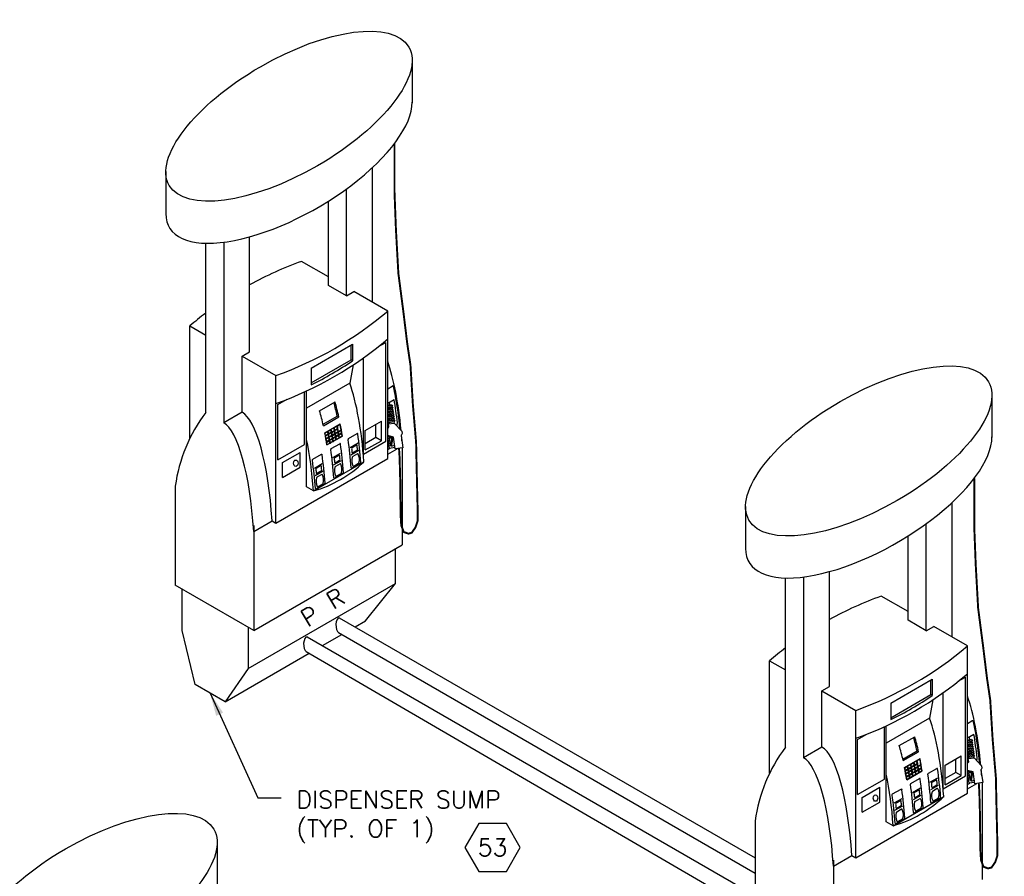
# Model space of a CAD drawing. Extents: x -15886 to -11493, y 1975 to 5059.
# Tile 47 of 47: x -12293 to -11783, y 3567 to 4010. Entities that reach past the tile are written whole.
import ezdxf
from ezdxf.enums import TextEntityAlignment as Align

# ---------------------------------------------------------------- set-up
doc = ezdxf.new("R2010")
doc.units = 0
doc.header["$MEASUREMENT"] = 0
doc.header["$PDSIZE"] = 1
doc.layers.get('0').update_dxf_attribs({"linetype": 'CONTINUOUS'})
for name, color, linetype in [('DISPENSER', 3, 'CONTINUOUS'), ('PIPING-PRODUCT-PREMIUM', 5, 'CONTINUOUS'), ('PIPING-PRODUCT-REGULAR', 4, 'CONTINUOUS'), ('TEXT', 3, 'CONTINUOUS')]:
    doc.layers.add(name, color=color, linetype=linetype)
doc.styles.add('SIMPLEX', font='simplex')
doc.dimstyles.new('DIM96', dxfattribs={"dimscale": 96, "dimtxt": 0.125, "dimasz": 0.125, "dimexe": 0.0625, "dimexo": 0.0625, "dimgap": 0.0625, "dimtad": 1, "dimdec": 4, "dimzin": 3, "dimdsep": 46, "dimlunit": 4, "dimtxsty": 'SIMPLEX', "dimcen": 0, "dimdle": 0.0625, "dimclrd": 3, "dimclre": 3, "dimclrt": 3, "dimadec": 0, "dimazin": 0, "dimtfac": 1, "dimtdec": 4, "dimtmove": 2, "dimatfit": 3, "dimfxl": 1, "dimfrac": 2, "dimtolj": 1, "dimtzin": 0, "dimarcsym": 0})

# ---------------------------------------------------------------- blocks, each defined once
blk = doc.blocks.new('HEX')
at = {"color": 3}
blk.add_lwpolyline([(-0.0577, 0.1), (-0.1155, 0), (-0.0577, -0.1), (0.0577, -0.1), (0.1155, 0), (0.0577, 0.1)], close=True, dxfattribs=at)
at = {"color": 3, "style": 'SIMPLEX'}
blk.add_attdef('D#', text='', height=0.08, dxfattribs=at).set_placement((0, 0), align=Align.MIDDLE)

msp = doc.modelspace()

# ---------------------------------------------------------------- linework, layer by layer
at = {"layer": 'DISPENSER'}
for p, q in [((-12089.78, 3989.31, 0), (-12089.78, 3967.22, 0)), ((-12110.37, 3864.02, 0), (-12110.37, 3933.62, 0)), ((-12217.2, 3931.58, 0), (-12217.2, 3909.85, 0)), ((-12123.78, 3867.29, 0), (-12123.78, 3922.62, 0)), ((-12133.12, 3872.68, 0), (-12133.12, 3916.3, 0)), ((-12173.86, 3838.37, 0), (-12173.86, 3897.84, 0)), ((-12196.6, 3806.97, 0), (-12196.6, 3894.55, 0)), ((-12187.26, 3895.08, 0), (-12187.26, 3801.58, 0)), ((-12133.12, 3877.15, 0), (-12146.99, 3885.16, 0)), ((-12123.78, 3867.29, 0), (-12133.12, 3872.68, 0)), ((-12123.78, 3867.29, 0), (-12119.9, 3869.52, 0)), ((-12102.41, 3859.42, 0), (-12119.9, 3869.52, 0)), ((-12102.41, 3783.16, 0), (-12102.41, 3859.42, 0)), ((-12204.82, 3851.77, 0), (-12196.6, 3847.03, 0)), ((-12204.82, 3793.56, 0), (-12204.82, 3851.77, 0)), ((-12177.73, 3836.14, 0), (-12173.86, 3838.37, 0)), ((-12177.73, 3807.08, 0), (-12177.73, 3836.14, 0)), ((-12177.73, 3836.14, 0), (-12160.24, 3826.04, 0)), ((-12120.29, 3831.59, 0), (-12122.01, 3822.06, 0)), ((-12114.97, 3785.44, 0), (-12114.97, 3835.23, 0)), ((-12160.24, 3749.77, 0), (-12160.24, 3826.04, 0)), ((-12122.01, 3822.06, 0), (-12144.4, 3809.13, 0)), ((-12144.4, 3768.45, 0), (-12144.4, 3818.11, 0)), ((-11789.78, 3816.11, 0), (-11789.78, 3794.01, 0)), ((-12177.73, 3807.08, 0), (-12187.26, 3801.58, 0)), ((-12121.84, 3788.86, 0), (-12117.78, 3791.2, 0)), ((-12130.84, 3783.66, 0), (-12126.78, 3786, 0)), ((-12121.42, 3785.07, 0), (-12117.36, 3787.41, 0)), ((-12094.88, 3788.65, 0), (-12094.88, 3738.56, 0)), ((-12160.24, 3749.77, 0), (-12102.41, 3783.16, 0)), ((-12140.84, 3766.39, 0), (-12114.69, 3781.49, 0)), ((-12140.34, 3778.18, 0), (-12136.28, 3780.52, 0)), ((-12130.42, 3779.88, 0), (-12126.36, 3782.22, 0)), ((-12139.92, 3774.39, 0), (-12135.86, 3776.73, 0)), ((-12212.35, 3768.85, 0), (-12212.35, 3717.59, 0)), ((-12140.84, 3766.39, 0), (-12144.4, 3768.45, 0)), ((-11810.37, 3690.82, 0), (-11810.37, 3760.42, 0)), ((-11917.2, 3758.38, 0), (-11917.2, 3736.65, 0)), ((-12171.77, 3745.43, 0), (-12162.24, 3750.93, 0)), ((-12162.24, 3750.93, 0), (-12160.24, 3749.77, 0)), ((-12171.77, 3748.49, 0), (-12171.77, 3694.16, 0)), ((-11823.78, 3694.08, 0), (-11823.78, 3749.42, 0)), ((-11833.12, 3699.47, 0), (-11833.12, 3743.1, 0)), ((-12171.77, 3694.16, 0), (-12094.88, 3738.56, 0)), ((-11873.86, 3665.17, 0), (-11873.86, 3724.64, 0)), ((-11896.6, 3633.77, 0), (-11896.6, 3721.35, 0)), ((-11887.26, 3721.87, 0), (-11887.26, 3628.38, 0)), ((-12171.77, 3694.16, 0), (-12212.35, 3717.59, 0)), ((-11833.12, 3703.95, 0), (-11846.99, 3711.95, 0)), ((-11823.78, 3694.08, 0), (-11833.12, 3699.47, 0)), ((-11823.78, 3694.08, 0), (-11819.9, 3696.32, 0)), ((-11802.41, 3686.22, 0), (-11819.9, 3696.32, 0)), ((-11802.41, 3609.96, 0), (-11802.41, 3686.22, 0)), ((-11904.82, 3678.57, 0), (-11896.6, 3673.83, 0)), ((-11904.82, 3620.35, 0), (-11904.82, 3678.57, 0)), ((-11877.73, 3662.93, 0), (-11873.86, 3665.17, 0)), ((-11877.73, 3633.88, 0), (-11877.73, 3662.93, 0)), ((-11877.73, 3662.93, 0), (-11860.24, 3652.83, 0)), ((-11820.29, 3658.38, 0), (-11822.01, 3648.85, 0)), ((-11814.97, 3612.24, 0), (-11814.97, 3662.03, 0)), ((-11860.24, 3576.57, 0), (-11860.24, 3652.83, 0)), ((-11822.01, 3648.85, 0), (-11844.4, 3635.93, 0)), ((-11844.4, 3595.24, 0), (-11844.4, 3644.91, 0)), ((-11877.73, 3633.88, 0), (-11887.26, 3628.38, 0)), ((-11821.84, 3615.65, 0), (-11817.78, 3617.99, 0)), ((-11830.84, 3610.45, 0), (-11826.78, 3612.8, 0)), ((-11821.42, 3611.87, 0), (-11817.36, 3614.21, 0)), ((-11794.88, 3615.44, 0), (-11794.88, 3565.35, 0)), ((-11860.24, 3576.57, 0), (-11802.41, 3609.96, 0)), ((-11840.84, 3593.18, 0), (-11814.69, 3608.29, 0)), ((-11840.34, 3604.97, 0), (-11836.28, 3607.31, 0)), ((-11830.42, 3606.67, 0), (-11826.36, 3609.01, 0)), ((-11839.92, 3601.19, 0), (-11835.86, 3603.53, 0)), ((-11912.35, 3595.65, 0), (-11912.35, 3544.39, 0)), ((-11840.84, 3593.18, 0), (-11844.4, 3595.24, 0)), ((-12190.69, 3584.64, 0), (-12190.69, 3562.55, 0)), ((-11871.77, 3572.22, 0), (-11862.24, 3577.72, 0)), ((-11862.24, 3577.72, 0), (-11860.24, 3576.57, 0)), ((-11871.77, 3575.29, 0), (-11871.77, 3520.96, 0))]:
    msp.add_line(p, q, dxfattribs=at)
at = {"layer": 'DISPENSER', "color": 2}
for p, q in [((-12142.05, 3829.87, 0), (-12120.6, 3842.25, 0)), ((-12120.6, 3842.25, 0), (-12120.6, 3833.75, 0)), ((-12107.17, 3841.09, 0), (-12103.41, 3843.26, 0)), ((-12103.41, 3792.11, 0), (-12103.41, 3843.26, 0)), ((-12142.05, 3829.87, 0), (-12142.05, 3821.26, 0)), ((-12145.4, 3790.45, 0), (-12145.4, 3817.65, 0)), ((-12102.41, 3819.28, 0), (-12100.08, 3820.62, 0)), ((-12159.24, 3811.03, 0), (-12154.48, 3813.78, 0)), ((-12137.68, 3807.82, 0), (-12129.68, 3812.44, 0)), ((-12102.41, 3811.79, 0), (-12099.1, 3813.71, 0)), ((-12159.24, 3782.46, 0), (-12159.24, 3811.03, 0)), ((-12135.71, 3800.05, 0), (-12127.71, 3804.67, 0)), ((-12114.02, 3797.7, 0), (-12105.69, 3802.51, 0)), ((-12105.69, 3792.39, 0), (-12105.69, 3802.51, 0)), ((-12122.64, 3793.51, 0), (-12118.25, 3796.04, 0)), ((-12114.02, 3787.58, 0), (-12114.02, 3797.7, 0)), ((-12133.87, 3790.18, 0), (-12125.87, 3794.8, 0)), ((-12131.64, 3788.31, 0), (-12127.25, 3790.84, 0)), ((-12114.97, 3785.44, 0), (-12103.41, 3792.11, 0)), ((-12114.02, 3787.58, 0), (-12105.69, 3792.39, 0)), ((-12159.24, 3782.46, 0), (-12145.4, 3790.45, 0)), ((-12156.88, 3781.05, 0), (-12147.76, 3786.32, 0)), ((-12147.76, 3778.61, 0), (-12147.76, 3786.32, 0)), ((-12102.41, 3787.78, 0), (-12101.25, 3788.45, 0)), ((-12102.41, 3785.47, 0), (-12097.6, 3788.25, 0)), ((-12156.88, 3773.34, 0), (-12156.88, 3781.05, 0)), ((-12120.94, 3778.17, 0), (-12116.56, 3780.7, 0)), ((-12156.88, 3773.34, 0), (-12147.76, 3778.61, 0)), ((-12129.94, 3772.97, 0), (-12125.56, 3775.5, 0)), ((-12139.44, 3767.49, 0), (-12135.06, 3770.02, 0)), ((-12098.46, 3718.49, 0), (-12098.46, 3736.49, 0)), ((-12174.7, 3674.47, 0), (-12098.46, 3718.49, 0)), ((-12113.94, 3699.25, 0), (-12098.46, 3718.49, 0)), ((-12119.34, 3696.13, 0), (-12113.94, 3699.25, 0)), ((-11842.05, 3656.66, 0), (-11820.6, 3669.04, 0)), ((-11820.6, 3669.04, 0), (-11820.6, 3660.55, 0)), ((-11807.17, 3667.89, 0), (-11803.41, 3670.06, 0)), ((-11803.41, 3618.91, 0), (-11803.41, 3670.06, 0)), ((-11842.05, 3656.66, 0), (-11842.05, 3648.06, 0)), ((-11845.4, 3617.25, 0), (-11845.4, 3644.44, 0)), ((-11802.41, 3646.07, 0), (-11800.08, 3647.42, 0)), ((-11859.24, 3637.82, 0), (-11854.48, 3640.57, 0)), ((-11859.24, 3609.26, 0), (-11859.24, 3637.82, 0)), ((-11837.68, 3634.62, 0), (-11829.68, 3639.24, 0)), ((-11802.41, 3638.59, 0), (-11799.1, 3640.5, 0)), ((-11835.71, 3626.85, 0), (-11827.71, 3631.47, 0)), ((-11814.02, 3624.49, 0), (-11805.69, 3629.3, 0)), ((-11805.69, 3619.18, 0), (-11805.69, 3629.3, 0)), ((-11822.64, 3620.3, 0), (-11818.25, 3622.83, 0)), ((-11814.02, 3614.37, 0), (-11814.02, 3624.49, 0)), ((-11833.87, 3616.97, 0), (-11825.87, 3621.59, 0)), ((-11831.64, 3615.11, 0), (-11827.25, 3617.64, 0)), ((-11814.97, 3612.24, 0), (-11803.41, 3618.91, 0)), ((-11814.02, 3614.37, 0), (-11805.69, 3619.18, 0)), ((-11859.24, 3609.26, 0), (-11845.4, 3617.25, 0)), ((-11856.88, 3607.85, 0), (-11847.76, 3613.12, 0)), ((-11847.76, 3605.41, 0), (-11847.76, 3613.12, 0)), ((-11802.41, 3614.57, 0), (-11801.25, 3615.24, 0)), ((-11802.41, 3612.26, 0), (-11797.6, 3615.04, 0)), ((-11856.88, 3600.14, 0), (-11856.88, 3607.85, 0)), ((-11820.94, 3604.96, 0), (-11816.56, 3607.49, 0)), ((-11856.88, 3600.14, 0), (-11847.76, 3605.41, 0)), ((-11829.94, 3599.77, 0), (-11825.56, 3602.3, 0)), ((-11839.44, 3594.28, 0), (-11835.06, 3596.81, 0))]:
    msp.add_line(p, q, dxfattribs=at)
at = {"layer": 'DISPENSER', "color": 7}
for p, q in [((-12121.4, 3834.21, 0), (-12121.4, 3841.79, 0)), ((-12142.05, 3822.29, 0), (-12121.4, 3834.21, 0)), ((-12120.6, 3833.75, 0), (-12121.4, 3834.21, 0)), ((-12099.89, 3810.6, 0), (-12102.41, 3810.23, 0)), ((-12100.37, 3809.89, 0), (-12102.41, 3809.59, 0)), ((-12099.73, 3809.49, 0), (-12102.41, 3809.09, 0)), ((-12100.21, 3808.78, 0), (-12102.41, 3808.45, 0)), ((-12099.56, 3808.37, 0), (-12102.41, 3807.95, 0)), ((-12100.04, 3807.66, 0), (-12102.41, 3807.31, 0)), ((-12099.4, 3807.25, 0), (-12102.41, 3806.81, 0)), ((-12099.88, 3806.54, 0), (-12102.41, 3806.17, 0)), ((-12099.23, 3806.13, 0), (-12102.41, 3805.67, 0)), ((-12135.89, 3800.87, 0), (-12128.51, 3805.13, 0)), ((-12127.71, 3804.67, 0), (-12128.51, 3805.13, 0)), ((-12128.43, 3800.11, 0), (-12127.06, 3800.9, 0)), ((-12108.48, 3794, 0), (-12108.48, 3800.9, 0)), ((-12099.07, 3805.02, 0), (-12102.41, 3804.52, 0)), ((-12098.91, 3803.9, 0), (-12102.41, 3803.38, 0)), ((-12098.74, 3802.78, 0), (-12102.41, 3802.24, 0)), ((-12099.71, 3805.42, 0), (-12102.35, 3805.04, 0)), ((-12099.55, 3804.31, 0), (-12102.18, 3803.92, 0)), ((-12099.39, 3803.19, 0), (-12102.02, 3802.8, 0)), ((-12134.83, 3796.41, 0), (-12133.46, 3797.2, 0)), ((-12134.58, 3795.1, 0), (-12133.21, 3795.89, 0)), ((-12134.53, 3794.84, 0), (-12131.56, 3796.55, 0)), ((-12133.23, 3797.33, 0), (-12131.86, 3798.13, 0)), ((-12132.98, 3796.02, 0), (-12131.61, 3796.82, 0)), ((-12131.63, 3798.26, 0), (-12130.26, 3799.05, 0)), ((-12131.38, 3796.95, 0), (-12130.01, 3797.74, 0)), ((-12131.33, 3796.69, 0), (-12129.96, 3797.48, 0)), ((-12131.1, 3795.38, 0), (-12129.73, 3796.17, 0)), ((-12131.05, 3795.11, 0), (-12129.68, 3795.9, 0)), ((-12130.03, 3799.18, 0), (-12128.66, 3799.97, 0)), ((-12129.78, 3797.87, 0), (-12128.41, 3798.66, 0)), ((-12129.73, 3797.61, 0), (-12128.36, 3798.4, 0)), ((-12129.5, 3796.3, 0), (-12128.13, 3797.09, 0)), ((-12129.45, 3796.04, 0), (-12128.08, 3796.83, 0)), ((-12127.9, 3797.22, 0), (-12126.53, 3798.01, 0)), ((-12127.85, 3796.96, 0), (-12126.48, 3797.75, 0)), ((-12127.63, 3795.65, 0), (-12126.26, 3796.44, 0)), ((-12127.58, 3795.39, 0), (-12126.22, 3796.18, 0)), ((-12134.3, 3793.53, 0), (-12132.93, 3794.32, 0)), ((-12134.25, 3793.27, 0), (-12132.88, 3794.06, 0)), ((-12134.03, 3791.95, 0), (-12132.66, 3792.74, 0)), ((-12133.98, 3791.69, 0), (-12132.62, 3792.48, 0)), ((-12133.77, 3790.38, 0), (-12132.4, 3791.17, 0)), ((-12132.7, 3794.45, 0), (-12131.33, 3795.24, 0)), ((-12132.65, 3794.19, 0), (-12131.28, 3794.98, 0)), ((-12132.43, 3792.88, 0), (-12131.06, 3793.67, 0)), ((-12132.38, 3792.61, 0), (-12131.02, 3793.4, 0)), ((-12132.17, 3791.3, 0), (-12130.8, 3792.09, 0)), ((-12130.83, 3793.8, 0), (-12129.46, 3794.59, 0)), ((-12130.78, 3793.54, 0), (-12129.42, 3794.33, 0)), ((-12130.57, 3792.22, 0), (-12129.2, 3793.01, 0)), ((-12129.23, 3794.72, 0), (-12127.86, 3795.51, 0)), ((-12129.18, 3794.46, 0), (-12127.82, 3795.25, 0)), ((-12128.97, 3793.15, 0), (-12127.6, 3793.94, 0)), ((-12127.37, 3794.07, 0), (-12126, 3794.86, 0)), ((-12108.48, 3794, 0), (-12114.02, 3790.79, 0)), ((-12105.69, 3792.39, 0), (-12108.48, 3794, 0)), ((-11821.4, 3661, 0), (-11821.4, 3668.59, 0)), ((-11842.05, 3649.08, 0), (-11821.4, 3661, 0)), ((-11820.6, 3660.55, 0), (-11821.4, 3661, 0)), ((-11799.89, 3637.4, 0), (-11802.41, 3637.03, 0)), ((-11800.37, 3636.69, 0), (-11802.41, 3636.39, 0)), ((-11799.73, 3636.28, 0), (-11802.41, 3635.89, 0)), ((-11800.21, 3635.57, 0), (-11802.41, 3635.25, 0)), ((-11799.56, 3635.16, 0), (-11802.41, 3634.75, 0)), ((-11800.04, 3634.45, 0), (-11802.41, 3634.11, 0)), ((-11799.4, 3634.05, 0), (-11802.41, 3633.6, 0)), ((-11799.88, 3633.34, 0), (-11802.41, 3632.96, 0)), ((-11799.23, 3632.93, 0), (-11802.41, 3632.46, 0)), ((-11835.89, 3627.66, 0), (-11828.51, 3631.92, 0)), ((-11827.71, 3631.47, 0), (-11828.51, 3631.92, 0)), ((-11828.43, 3626.9, 0), (-11827.06, 3627.69, 0)), ((-11808.48, 3620.79, 0), (-11808.48, 3627.69, 0)), ((-11799.07, 3631.81, 0), (-11802.41, 3631.32, 0)), ((-11798.91, 3630.69, 0), (-11802.41, 3630.18, 0)), ((-11798.74, 3629.58, 0), (-11802.41, 3629.04, 0)), ((-11799.71, 3632.22, 0), (-11802.35, 3631.83, 0)), ((-11799.55, 3631.1, 0), (-11802.18, 3630.71, 0)), ((-11799.39, 3629.98, 0), (-11802.02, 3629.6, 0)), ((-11834.83, 3623.21, 0), (-11833.46, 3624, 0)), ((-11834.58, 3621.9, 0), (-11833.21, 3622.69, 0)), ((-11834.53, 3621.63, 0), (-11831.56, 3623.35, 0)), ((-11833.23, 3624.13, 0), (-11831.86, 3624.92, 0)), ((-11832.98, 3622.82, 0), (-11831.61, 3623.61, 0)), ((-11831.63, 3625.05, 0), (-11830.26, 3625.84, 0)), ((-11831.38, 3623.74, 0), (-11830.01, 3624.53, 0)), ((-11831.33, 3623.48, 0), (-11829.96, 3624.27, 0)), ((-11831.1, 3622.17, 0), (-11829.73, 3622.96, 0)), ((-11831.05, 3621.91, 0), (-11829.68, 3622.7, 0)), ((-11830.03, 3625.98, 0), (-11828.66, 3626.77, 0)), ((-11829.78, 3624.67, 0), (-11828.41, 3625.46, 0)), ((-11829.73, 3624.41, 0), (-11828.36, 3625.2, 0)), ((-11829.5, 3623.09, 0), (-11828.13, 3623.88, 0)), ((-11829.45, 3622.83, 0), (-11828.08, 3623.62, 0)), ((-11827.9, 3624.02, 0), (-11826.53, 3624.81, 0)), ((-11827.85, 3623.76, 0), (-11826.48, 3624.55, 0)), ((-11827.63, 3622.44, 0), (-11826.26, 3623.23, 0)), ((-11827.58, 3622.18, 0), (-11826.22, 3622.97, 0)), ((-11834.3, 3620.32, 0), (-11832.93, 3621.11, 0)), ((-11834.25, 3620.06, 0), (-11832.88, 3620.85, 0)), ((-11834.03, 3618.75, 0), (-11832.66, 3619.54, 0)), ((-11833.98, 3618.48, 0), (-11832.62, 3619.28, 0)), ((-11833.77, 3617.17, 0), (-11832.4, 3617.96, 0)), ((-11832.7, 3621.25, 0), (-11831.33, 3622.04, 0)), ((-11832.65, 3620.98, 0), (-11831.28, 3621.78, 0)), ((-11832.43, 3619.67, 0), (-11831.06, 3620.46, 0)), ((-11832.38, 3619.41, 0), (-11831.02, 3620.2, 0)), ((-11832.17, 3618.1, 0), (-11830.8, 3618.88, 0)), ((-11830.83, 3620.6, 0), (-11829.46, 3621.39, 0)), ((-11830.78, 3620.33, 0), (-11829.42, 3621.12, 0)), ((-11830.57, 3619.02, 0), (-11829.2, 3619.81, 0)), ((-11829.23, 3621.52, 0), (-11827.86, 3622.31, 0)), ((-11829.18, 3621.26, 0), (-11827.82, 3622.05, 0)), ((-11828.97, 3619.94, 0), (-11827.6, 3620.73, 0)), ((-11827.37, 3620.87, 0), (-11826, 3621.66, 0)), ((-11808.48, 3620.79, 0), (-11814.02, 3617.59, 0)), ((-11805.69, 3619.18, 0), (-11808.48, 3620.79, 0))]:
    msp.add_line(p, q, dxfattribs=at)
at = {"layer": 'DISPENSER', "color": 1}
for p, q in [((-12101.61, 3812.26, 0), (-12101.41, 3810.88, 0)), ((-12100.54, 3811.01, 0), (-12102.41, 3810.74, 0)), ((-12100.54, 3811.01, 0), (-12102.41, 3810.74, 0)), ((-12100.54, 3811.01, 0), (-12099.89, 3810.6, 0)), ((-12099.89, 3810.6, 0), (-12100.37, 3809.89, 0)), ((-12100.37, 3809.89, 0), (-12099.73, 3809.49, 0)), ((-12099.73, 3809.49, 0), (-12100.21, 3808.78, 0)), ((-12100.21, 3808.78, 0), (-12099.56, 3808.37, 0)), ((-12099.56, 3808.37, 0), (-12100.04, 3807.66, 0)), ((-12100.04, 3807.66, 0), (-12099.4, 3807.25, 0)), ((-12099.4, 3807.25, 0), (-12099.88, 3806.54, 0)), ((-12099.88, 3806.54, 0), (-12099.23, 3806.13, 0)), ((-12099.23, 3806.13, 0), (-12099.71, 3805.42, 0)), ((-12102.41, 3805.09, 0), (-12102.35, 3805.04, 0)), ((-12102.35, 3805.04, 0), (-12102.41, 3804.96, 0)), ((-12102.41, 3804.1, 0), (-12102.18, 3803.92, 0)), ((-12102.18, 3803.92, 0), (-12102.41, 3803.66, 0)), ((-12102.41, 3803.12, 0), (-12102.02, 3802.8, 0)), ((-12102.02, 3802.8, 0), (-12102.41, 3802.35, 0)), ((-12102.41, 3802.14, 0), (-12101.86, 3801.68, 0)), ((-12099.22, 3802.07, 0), (-12101.86, 3801.68, 0)), ((-12101.86, 3801.68, 0), (-12101.77, 3801.12, 0)), ((-12099.71, 3805.42, 0), (-12099.07, 3805.02, 0)), ((-12099.07, 3805.02, 0), (-12099.55, 3804.31, 0)), ((-12099.55, 3804.31, 0), (-12098.91, 3803.9, 0)), ((-12098.91, 3803.9, 0), (-12099.39, 3803.19, 0)), ((-12099.39, 3803.19, 0), (-12098.74, 3802.78, 0)), ((-12098.74, 3802.78, 0), (-12099.22, 3802.07, 0)), ((-12099.22, 3802.07, 0), (-12099.14, 3801.51, 0)), ((-11801.61, 3639.05, 0), (-11801.41, 3637.68, 0)), ((-11800.54, 3637.81, 0), (-11802.41, 3637.53, 0)), ((-11800.54, 3637.81, 0), (-11802.41, 3637.53, 0)), ((-11800.54, 3637.81, 0), (-11799.89, 3637.4, 0)), ((-11799.89, 3637.4, 0), (-11800.37, 3636.69, 0)), ((-11800.37, 3636.69, 0), (-11799.73, 3636.28, 0)), ((-11799.73, 3636.28, 0), (-11800.21, 3635.57, 0)), ((-11800.21, 3635.57, 0), (-11799.56, 3635.16, 0)), ((-11799.56, 3635.16, 0), (-11800.04, 3634.45, 0)), ((-11800.04, 3634.45, 0), (-11799.4, 3634.05, 0)), ((-11799.4, 3634.05, 0), (-11799.88, 3633.34, 0)), ((-11799.88, 3633.34, 0), (-11799.23, 3632.93, 0)), ((-11799.23, 3632.93, 0), (-11799.71, 3632.22, 0)), ((-11802.41, 3631.88, 0), (-11802.35, 3631.83, 0)), ((-11802.35, 3631.83, 0), (-11802.41, 3631.76, 0)), ((-11802.41, 3630.9, 0), (-11802.18, 3630.71, 0)), ((-11802.18, 3630.71, 0), (-11802.41, 3630.45, 0)), ((-11802.41, 3629.92, 0), (-11802.02, 3629.6, 0)), ((-11802.02, 3629.6, 0), (-11802.41, 3629.14, 0)), ((-11802.41, 3628.93, 0), (-11801.86, 3628.48, 0)), ((-11799.22, 3628.86, 0), (-11801.86, 3628.48, 0)), ((-11801.86, 3628.48, 0), (-11801.77, 3627.92, 0)), ((-11799.71, 3632.22, 0), (-11799.07, 3631.81, 0)), ((-11799.07, 3631.81, 0), (-11799.55, 3631.1, 0)), ((-11799.55, 3631.1, 0), (-11798.91, 3630.69, 0)), ((-11798.91, 3630.69, 0), (-11799.39, 3629.98, 0)), ((-11799.39, 3629.98, 0), (-11798.74, 3629.58, 0)), ((-11798.74, 3629.58, 0), (-11799.22, 3628.86, 0)), ((-11799.22, 3628.86, 0), (-11799.14, 3628.31, 0))]:
    msp.add_line(p, q, dxfattribs=at)
at = {"layer": 'DISPENSER', "const_width": 1, "elevation": 0}
for points in [[(-12098.9, 3946.14), (-12098.9, 3921.04), (-12098.15, 3901.45), (-12096.9, 3878.95), (-12094.4, 3859.79), (-12092.31, 3842.7), (-12090.64, 3831.45), (-12089.39, 3811.03), (-12087.72, 3791.45), (-12087.31, 3772.7), (-12086.89, 3755.2), (-12086.98, 3750.76), (-12088.06, 3747.51), (-12089.99, 3744.75), (-12091.71, 3744.29), (-12094.1, 3745.14), (-12095.42, 3748.57), (-12095.69, 3753.28), (-12095.72, 3759), (-12095.88, 3763.97), (-12095.88, 3769.98), (-12096, 3774.06), (-12096.12, 3778.27), (-12096.24, 3783.31), (-12096.55, 3788.4)], [(-11798.9, 3772.94), (-11798.9, 3747.83), (-11798.15, 3728.25), (-11796.9, 3705.75), (-11794.4, 3686.58), (-11792.31, 3669.5), (-11790.64, 3658.25), (-11789.39, 3637.83), (-11787.72, 3618.24), (-11787.31, 3599.49), (-11786.89, 3581.99), (-11786.98, 3577.55), (-11788.06, 3574.31), (-11789.99, 3571.54), (-11791.71, 3571.09), (-11794.1, 3571.93), (-11795.42, 3575.36), (-11795.69, 3580.07), (-11795.72, 3585.79), (-11795.88, 3590.76), (-11795.88, 3596.77), (-11796, 3600.86), (-11796.12, 3605.06), (-11796.24, 3610.11), (-11796.55, 3615.2)]]:
    msp.add_lwpolyline(points, dxfattribs=at)
at = {"layer": 'DISPENSER', "color": 2, "elevation": 0}
for points in [[(-12134.97, 3796.47), (-12126.97, 3801.09)], [(-12174.7, 3695.86), (-12174.7, 3674.47), (-12186.61, 3657.29), (-12202.09, 3666.23), (-12208.77, 3694.14), (-12208.77, 3715.53)], [(-12136.22, 3686.38), (-12126.22, 3692.16)], [(-12186.61, 3657.29), (-12143.1, 3682.41)], [(-11834.97, 3623.27), (-11826.97, 3627.89)]]:
    msp.add_lwpolyline(points, dxfattribs=at)
at = {"layer": 'DISPENSER', "color": 7, "elevation": 0}
for points in [[(-12126.53, 3798.01), (-12126.53, 3798.01, 0.004293), (-12127.06, 3800.9)], [(-12134.58, 3795.1, 0.001852), (-12134.83, 3796.41)], [(-12133.21, 3795.89, 0.001855), (-12133.46, 3797.2)], [(-12132.98, 3796.02, 0.001852), (-12133.23, 3797.33)], [(-12132.7, 3794.45, 0.00185), (-12132.93, 3795.76)], [(-12131.61, 3796.82, 0.001855), (-12131.86, 3798.13)], [(-12131.38, 3796.95, 0.001852), (-12131.63, 3798.26)], [(-12131.33, 3795.24, 0.001853), (-12131.56, 3796.55)], [(-12131.1, 3795.38, 0.00185), (-12131.33, 3796.69)], [(-12130.01, 3797.74, 0.001855), (-12130.26, 3799.05)], [(-12129.78, 3797.87, 0.001852), (-12130.03, 3799.18)], [(-12129.73, 3796.17, 0.001853), (-12129.96, 3797.48)], [(-12129.5, 3796.3, 0.00185), (-12129.73, 3797.61)], [(-12129.46, 3794.59, 0.001852), (-12129.68, 3795.9, 0.001852)], [(-12129.23, 3794.72, 0.001849), (-12129.45, 3796.04, 0.001849)], [(-12128.41, 3798.66, 0.001855), (-12128.66, 3799.97)], [(-12127.9, 3797.22, 0.004071), (-12128.43, 3800.11, 0.004071)], [(-12128.13, 3797.09, 0.001853), (-12128.36, 3798.4)], [(-12127.86, 3795.51, 0.001852), (-12128.08, 3796.83, 0.001852)], [(-12127.63, 3795.65, 0.001849), (-12127.85, 3796.96, 0.001849)], [(-12126.26, 3796.44), (-12126.26, 3796.44, 0.001822), (-12126.48, 3797.75)], [(-12126, 3794.86), (-12126, 3794.86, 0.001749), (-12126.22, 3796.18)], [(-12134.3, 3793.53, 0.00185), (-12134.53, 3794.84, 0.00185)], [(-12134.03, 3791.95, 0.001849), (-12134.25, 3793.27, 0.001849)], [(-12133.77, 3790.38, 0.001848), (-12133.98, 3791.69)], [(-12132.93, 3794.32, 0.001853), (-12133.16, 3795.63)], [(-12132.66, 3792.74, 0.001852), (-12132.88, 3794.06, 0.001852)], [(-12132.43, 3792.88, 0.001849), (-12132.65, 3794.19)], [(-12132.4, 3791.17, 0.001851), (-12132.62, 3792.48)], [(-12132.17, 3791.3, 0.001848), (-12132.38, 3792.61)], [(-12131.06, 3793.67, 0.001852), (-12131.28, 3794.98)], [(-12130.83, 3793.8, 0.001849), (-12131.05, 3795.11)], [(-12130.8, 3792.09, 0.001851), (-12131.02, 3793.4)], [(-12130.57, 3792.22, 0.001848), (-12130.78, 3793.54)], [(-12129.2, 3793.01, 0.001851), (-12129.42, 3794.33)], [(-12128.97, 3793.15, 0.001848), (-12129.18, 3794.46)], [(-12127.6, 3793.94, 0.001851), (-12127.82, 3795.25, 0.001851)], [(-12127.37, 3794.07, 0.001848), (-12127.58, 3795.39, 0.001848)], [(-11826.53, 3624.81), (-11826.53, 3624.81, 0.004293), (-11827.06, 3627.69)], [(-11834.58, 3621.9, 0.001852), (-11834.83, 3623.21)], [(-11833.21, 3622.69, 0.001855), (-11833.46, 3624)], [(-11832.98, 3622.82, 0.001852), (-11833.23, 3624.13)], [(-11832.7, 3621.25, 0.00185), (-11832.93, 3622.56)], [(-11831.61, 3623.61, 0.001855), (-11831.86, 3624.92)], [(-11831.38, 3623.74, 0.001852), (-11831.63, 3625.05)], [(-11831.33, 3622.04, 0.001853), (-11831.56, 3623.35)], [(-11831.1, 3622.17, 0.00185), (-11831.33, 3623.48)], [(-11830.01, 3624.53, 0.001855), (-11830.26, 3625.84)], [(-11829.78, 3624.67, 0.001852), (-11830.03, 3625.98)], [(-11829.73, 3622.96, 0.001853), (-11829.96, 3624.27)], [(-11829.5, 3623.09, 0.00185), (-11829.73, 3624.41)], [(-11829.46, 3621.39, 0.001852), (-11829.68, 3622.7, 0.001852)], [(-11829.23, 3621.52, 0.001849), (-11829.45, 3622.83, 0.001849)], [(-11828.41, 3625.46, 0.001855), (-11828.66, 3626.77)], [(-11827.9, 3624.02, 0.004071), (-11828.43, 3626.9, 0.004071)], [(-11828.13, 3623.88, 0.001853), (-11828.36, 3625.2)], [(-11827.86, 3622.31, 0.001852), (-11828.08, 3623.62, 0.001852)], [(-11827.63, 3622.44, 0.001849), (-11827.85, 3623.76, 0.001849)], [(-11826.26, 3623.23), (-11826.26, 3623.23, 0.001822), (-11826.48, 3624.55)], [(-11826, 3621.66), (-11826, 3621.66, 0.001749), (-11826.22, 3622.97)], [(-11834.3, 3620.32, 0.00185), (-11834.53, 3621.63, 0.00185)], [(-11834.03, 3618.75, 0.001849), (-11834.25, 3620.06, 0.001849)], [(-11833.77, 3617.17, 0.001848), (-11833.98, 3618.48)], [(-11832.93, 3621.11, 0.001853), (-11833.16, 3622.43)], [(-11832.66, 3619.54, 0.001852), (-11832.88, 3620.85, 0.001852)], [(-11832.43, 3619.67, 0.001849), (-11832.65, 3620.98)], [(-11832.4, 3617.96, 0.001851), (-11832.62, 3619.28)], [(-11832.17, 3618.1, 0.001848), (-11832.38, 3619.41)], [(-11831.06, 3620.46, 0.001852), (-11831.28, 3621.78)], [(-11830.83, 3620.6, 0.001849), (-11831.05, 3621.91)], [(-11830.8, 3618.88, 0.001851), (-11831.02, 3620.2)], [(-11830.57, 3619.02, 0.001848), (-11830.78, 3620.33)], [(-11829.2, 3619.81, 0.001851), (-11829.42, 3621.12)], [(-11828.97, 3619.94, 0.001848), (-11829.18, 3621.26)], [(-11827.6, 3620.73, 0.001851), (-11827.82, 3622.05, 0.001851)], [(-11827.37, 3620.87, 0.001848), (-11827.58, 3622.18, 0.001848)]]:
    msp.add_lwpolyline(points, format="xyb", dxfattribs=at)
at = {"layer": 'DISPENSER', "elevation": 0}
for points in [[(-12102.41, 3798.72), (-12101.78, 3799.51), (-12102.01, 3801.09), (-12099.01, 3801.53), (-12095.17, 3797.3), (-12094.99, 3796.12), (-12095.47, 3795.1), (-12094.52, 3788.7), (-12098.59, 3788.1), (-12099.49, 3794.23), (-12102.41, 3795.04)], [(-12098.69, 3788.83), (-12101.51, 3788.41), (-12102.41, 3794.56)], [(-11802.41, 3625.52), (-11801.78, 3626.31), (-11802.01, 3627.88), (-11799.01, 3628.32), (-11795.17, 3624.09), (-11794.99, 3622.91), (-11795.47, 3621.9), (-11794.52, 3615.5), (-11798.59, 3614.9), (-11799.49, 3621.02), (-11802.41, 3621.83)], [(-11798.69, 3615.62), (-11801.51, 3615.21), (-11802.41, 3621.35)]]:
    msp.add_lwpolyline(points, dxfattribs=at)
for points in [[(-12098.85, 3789.91), (-12100.03, 3789.53, -0.46232), (-12101, 3790.14), (-12101.7, 3794.84)], [(-12101.61, 3794.32), (-12100.58, 3793.67, -0.226401), (-12100.43, 3793.04), (-12100.97, 3789.99)], [(-12101.34, 3794.74), (-12100.25, 3794.05, -0.243692), (-12099.94, 3792.95), (-12100.54, 3789.55)], [(-11798.85, 3616.7), (-11800.03, 3616.32, -0.46232), (-11801, 3616.93), (-11801.7, 3621.63)], [(-11801.61, 3621.11), (-11800.58, 3620.46, -0.226401), (-11800.43, 3619.83), (-11800.97, 3616.78)], [(-11801.34, 3621.54), (-11800.25, 3620.85, -0.243692), (-11799.94, 3619.74), (-11800.54, 3616.34)]]:
    msp.add_lwpolyline(points, format="xyb", dxfattribs=at)
at = {"layer": 'DISPENSER', "color": 1, "elevation": 0}
for points in [[(-12121.1, 3788.23, -0.001985), (-12120.9, 3786.38), (-12120.9, 3786.38, 0.543613), (-12120.53, 3786.19), (-12118.3, 3787.48, 0.297132), (-12118.06, 3787.96), (-12118.06, 3787.96, 0.002001), (-12118.26, 3789.81, 0.539267), (-12118.64, 3790), (-12120.86, 3788.72, 0.297833)], [(-12130.1, 3783.04, -0.001985), (-12129.9, 3781.19), (-12129.9, 3781.19, 0.543613), (-12129.53, 3780.99), (-12127.3, 3782.28, 0.297132), (-12127.06, 3782.77), (-12127.06, 3782.77, 0.002001), (-12127.26, 3784.62, 0.539267), (-12127.64, 3784.8), (-12129.86, 3783.52, 0.297833)], [(-12139.6, 3777.55, -0.001985), (-12139.4, 3775.7), (-12139.4, 3775.7, 0.543613), (-12139.03, 3775.51), (-12136.8, 3776.8, 0.297132), (-12136.56, 3777.28), (-12136.56, 3777.28, 0.002001), (-12136.76, 3779.13, 0.539267), (-12137.14, 3779.32), (-12139.36, 3778.04, 0.297833)], [(-11821.1, 3615.03, -0.001985), (-11820.9, 3613.18), (-11820.9, 3613.18, 0.543613), (-11820.53, 3612.99), (-11818.3, 3614.27, 0.297132), (-11818.06, 3614.76), (-11818.06, 3614.76, 0.002001), (-11818.26, 3616.61, 0.539267), (-11818.64, 3616.8), (-11820.86, 3615.51, 0.297833)], [(-11830.1, 3609.83, -0.001985), (-11829.9, 3607.98), (-11829.9, 3607.98, 0.543613), (-11829.53, 3607.79), (-11827.3, 3609.08, 0.297132), (-11827.06, 3609.56), (-11827.06, 3609.56, 0.002001), (-11827.26, 3611.41, 0.539267), (-11827.64, 3611.6), (-11829.86, 3610.32, 0.297833)], [(-11839.6, 3604.35, -0.001985), (-11839.4, 3602.5), (-11839.4, 3602.5, 0.543613), (-11839.03, 3602.3), (-11836.8, 3603.59, 0.297132), (-11836.56, 3604.08), (-11836.56, 3604.08, 0.002001), (-11836.76, 3605.93, 0.539267), (-11837.14, 3606.11), (-11839.36, 3604.83, 0.297833)]]:
    msp.add_lwpolyline(points, format="xyb", close=True, dxfattribs=at)
at = {"layer": 'DISPENSER', "color": 2, "elevation": 0}
for points in [[(-12120.39, 3779.36, 0.441442), (-12120.03, 3779.25), (-12117.55, 3780.68, 0.191447), (-12117.32, 3780.97, 0.189181), (-12117.7, 3785.48, 0.433762), (-12118.05, 3785.58), (-12120.51, 3784.17, 0.195171), (-12120.74, 3783.87, 0.178806), (-12120.39, 3779.36)], [(-12141.39, 3782.32, -0.305739), (-12141.14, 3782.83), (-12136.75, 3785.36, -0.531751), (-12136.38, 3785.18)], [(-12129.39, 3774.17, 0.441442), (-12129.03, 3774.06), (-12126.55, 3775.49, 0.191447), (-12126.32, 3775.78, 0.189181), (-12126.7, 3780.28, 0.433762), (-12127.05, 3780.39), (-12129.51, 3778.97, 0.195171), (-12129.74, 3778.67, 0.178806), (-12129.39, 3774.17)], [(-12138.89, 3768.68, 0.441442), (-12138.53, 3768.57), (-12136.05, 3770, 0.191447), (-12135.82, 3770.29, 0.189181), (-12136.2, 3774.8, 0.433762), (-12136.55, 3774.9), (-12139.01, 3773.48, 0.195171), (-12139.24, 3773.19, 0.178806), (-12138.89, 3768.68)], [(-11820.39, 3606.16, 0.441442), (-11820.03, 3606.05), (-11817.55, 3607.48, 0.191447), (-11817.32, 3607.77, 0.189181), (-11817.7, 3612.27, 0.433762), (-11818.05, 3612.38), (-11820.51, 3610.96, 0.195171), (-11820.74, 3610.66, 0.178806), (-11820.39, 3606.16)], [(-11841.39, 3609.12, -0.305739), (-11841.14, 3609.62), (-11836.75, 3612.15, -0.531751), (-11836.38, 3611.97)], [(-11829.39, 3600.96, 0.441442), (-11829.03, 3600.85), (-11826.55, 3602.28, 0.191447), (-11826.32, 3602.57, 0.189181), (-11826.7, 3607.08, 0.433762), (-11827.05, 3607.18), (-11829.51, 3605.76, 0.195171), (-11829.74, 3605.47, 0.178806), (-11829.39, 3600.96)], [(-11838.89, 3595.48, 0.441442), (-11838.53, 3595.37), (-11836.05, 3596.8, 0.191447), (-11835.82, 3597.09, 0.189181), (-11836.2, 3601.59, 0.433762), (-11836.55, 3601.7), (-11839.01, 3600.28, 0.195171), (-11839.24, 3599.98, 0.178806), (-11838.89, 3595.48)]]:
    msp.add_lwpolyline(points, format="xyb", dxfattribs=at)
at = {"layer": 'DISPENSER'}
for centre, radius, start, end in [((-12084.01, 3709.3, 0), 186.8, 109.7038, 118.7516), ((-12084.01, 3709.3, 0), 186.8, 127.0696, 130.2962), ((-12223.22, 4001.9, 0), 186.8, 289.7038, 310.2962), ((-12223.22, 3987.47, 0), 186.8, 289.7038, 310.2962), ((-12130.84, 3757.51, 0), 82.29, 143.0509, 172.0774), ((-12157.6, 3825.62, 0), 61.55, 285.799, 314.201), ((-11784.01, 3536.09, 0), 186.8, 109.7038, 118.7516), ((-11784.01, 3536.09, 0), 186.8, 127.0696, 130.2962), ((-11923.22, 3828.69, 0), 186.8, 289.7038, 310.2962), ((-11923.22, 3814.26, 0), 186.8, 289.7038, 310.2962), ((-11830.84, 3584.3, 0), 82.29, 143.0509, 172.0774), ((-11857.6, 3652.41, 0), 61.55, 285.799, 314.201)]:
    msp.add_arc(centre, radius, start, end, dxfattribs=at)
at = {"layer": 'DISPENSER', "color": 2}
for centre, radius, start, end in [((-12225.13, 3988.57, 0), 186.8, 296.4081, 304.0252), ((-12099.83, 3820.19, 0), 0.5, 12.0587, 120), ((-12099.38, 3801.33, 0), 2, 324.0662, 6.3253), ((-12118.13, 3795.82, 0), 0.25, 7.9925, 120), ((-12127.13, 3790.63, 0), 0.25, 7.9925, 120), ((-12122.39, 3793.07, 0), 0.5, 120, 188.0017), ((-12131.39, 3787.88, 0), 0.5, 120, 188.0017), ((-12116.81, 3781.13, 0), 0.5, 300, 4.3611), ((-12125.81, 3775.94, 0), 0.5, 300, 4.3611), ((-12121.06, 3778.38, 0), 0.25, 184.3797, 300), ((-12135.31, 3770.45, 0), 0.5, 300, 4.3611), ((-12130.06, 3773.19, 0), 0.25, 184.3797, 300), ((-12139.56, 3767.7, 0), 0.25, 184.3797, 300), ((-11925.13, 3815.36, 0), 186.8, 296.4081, 304.0252), ((-11799.83, 3646.99, 0), 0.5, 12.0587, 120), ((-11799.38, 3628.13, 0), 2, 324.0662, 6.3253), ((-11818.13, 3622.62, 0), 0.25, 7.9925, 120), ((-11827.13, 3617.42, 0), 0.25, 7.9925, 120), ((-11822.39, 3619.87, 0), 0.5, 120, 188.0017), ((-11831.39, 3614.67, 0), 0.5, 120, 188.0017), ((-11816.81, 3607.93, 0), 0.5, 300, 4.3611), ((-11825.81, 3602.73, 0), 0.5, 300, 4.3611), ((-11821.06, 3605.18, 0), 0.25, 184.3797, 300), ((-11835.31, 3597.25, 0), 0.5, 300, 4.3611), ((-11830.06, 3599.98, 0), 0.25, 184.3797, 300), ((-11839.56, 3594.5, 0), 0.25, 184.3797, 300)]:
    msp.add_arc(centre, radius, start, end, dxfattribs=at)
at = {"layer": 'DISPENSER'}
for centre in [(-12153.49, 3960.27, 0), (-11853.49, 3787.06, 0), (-12254.4, 3555.59, 0)]:
    msp.add_ellipse(centre, major_axis=(-61.98, -35.78), ratio=0.413103, dxfattribs=at)
for centre, major_axis, ratio, start_param, end_param in [((-12153.49, 3938.53, 0), (-61.98, -35.78), 0.413103, 6.043584, 9.196117), ((-12110.43, 3781.43, 0), (-2.11, 65.07), 0.244624, 4.956517, 5.628974), ((-12130.03, 3770.11, 0), (-2.11, 65.07), 0.244624, 4.880239, 5.628974), ((-12177.79, 3742.54, 0), (-2.11, 65.07), 0.244624, 4.833761, 6.148341), ((-12187.32, 3737.04, 0), (-2.11, 65.07), 0.244624, 4.833761, 6.148341), ((-12156.18, 3755.01, 0), (-2.11, 65.07), 0.244624, 4.880239, 5.328056), ((-12110.43, 3781.43, 0), (-2.11, 65.07), 0.244624, 4.871248, 4.921949), ((-12110.43, 3781.43, 0), (-2.11, 65.07), 0.244624, 4.871248, 4.921949), ((-11853.49, 3765.33, 0), (-61.98, -35.78), 0.413103, 6.043584, 9.196117), ((-11810.43, 3608.22, 0), (-2.11, 65.07), 0.244624, 4.956517, 5.628974), ((-11830.03, 3596.91, 0), (-2.11, 65.07), 0.244624, 4.880239, 5.628974), ((-11877.79, 3569.33, 0), (-2.11, 65.07), 0.244624, 4.833761, 6.148341), ((-11887.32, 3563.83, 0), (-2.11, 65.07), 0.244624, 4.833761, 6.148341), ((-11856.18, 3581.81, 0), (-2.11, 65.07), 0.244624, 4.880239, 5.328056), ((-11810.43, 3608.22, 0), (-2.11, 65.07), 0.244624, 4.871248, 4.921949), ((-11810.43, 3608.22, 0), (-2.11, 65.07), 0.244624, 4.871248, 4.921949)]:
    msp.add_ellipse(centre, major_axis=major_axis, ratio=ratio, start_param=start_param, end_param=end_param, dxfattribs=at)
at = {"layer": 'DISPENSER', "color": 7}
for centre in [(-12139.9, 3765.33, 0), (-11839.9, 3592.12, 0)]:
    msp.add_ellipse(centre, major_axis=(-2.11, 65.07), ratio=0.244624, start_param=5.362633, end_param=5.506849, dxfattribs=at)
at = {"layer": 'DISPENSER', "color": 2}
for centre, start_param, end_param in [((-12139.1, 3764.87, 0), 5.362633, 5.524395), ((-12147.1, 3760.25, 0), 5.362633, 5.524395), ((-12139.1, 3764.87, 0), 5.182346, 5.294844), ((-12147.1, 3760.25, 0), 5.182346, 5.294844), ((-12131.6, 3769.2, 0), 4.889465, 5.126567), ((-12136.6, 3766.31, 0), 4.890753, 5.127124), ((-12145.6, 3761.12, 0), 4.890753, 5.127124), ((-12140.6, 3764, 0), 4.889465, 5.126567), ((-12155.1, 3755.63, 0), 4.890753, 5.127124), ((-12150.1, 3758.52, 0), 4.889465, 5.126567), ((-11839.1, 3591.67, 0), 5.362633, 5.524395), ((-11847.1, 3587.05, 0), 5.362633, 5.524395), ((-11839.1, 3591.67, 0), 5.182346, 5.294844), ((-11847.1, 3587.05, 0), 5.182346, 5.294844), ((-11831.6, 3596, 0), 4.889465, 5.126567), ((-11840.6, 3590.8, 0), 4.889465, 5.126567), ((-11836.6, 3593.11, 0), 4.890753, 5.127124), ((-11845.6, 3587.91, 0), 4.890753, 5.127124), ((-11855.1, 3582.43, 0), 4.890753, 5.127124), ((-11850.1, 3585.31, 0), 4.889465, 5.126567)]:
    msp.add_ellipse(centre, major_axis=(-2.11, 65.07), ratio=0.244624, start_param=start_param, end_param=end_param, dxfattribs=at)
at = {"layer": 'DISPENSER', "color": 1}
for centre in [(-12150, 3780.72, 0), (-11850, 3607.51, 0)]:
    msp.add_ellipse(centre, major_axis=(0, 1.67), ratio=0.698745, dxfattribs=at)
at = {"layer": 'DISPENSER', "color": 2}
for points in [[(-12096.05, 3798.27, 0), (-12096.06, 3798.39, 0), (-12096.07, 3798.5, 0), (-12096.65, 3804.4, 0), (-12097.41, 3809.97, 0), (-12098.65, 3816.89, 0), (-12098.98, 3818.62, 0), (-12099.34, 3820.29, 0)], [(-11796.05, 3625.07, 0), (-11796.06, 3625.18, 0), (-11796.07, 3625.29, 0), (-11796.65, 3631.2, 0), (-11797.41, 3636.77, 0), (-11798.65, 3643.68, 0), (-11798.98, 3645.42, 0), (-11799.34, 3647.09, 0)]]:
    msp.add_open_spline(points, degree=3, knots=[4.9670864, 4.9670864, 4.9670864, 4.9670864, 4.9724958, 4.9724958, 5.2499643, 5.2499643, 5.346627, 5.346627, 5.346627, 5.346627], dxfattribs=at)
for points in [[(-12097.4, 3801.55, 0), (-12097.86, 3805.78, 0), (-12098.44, 3809.86, 0), (-12099.1, 3813.71, 0)], [(-11797.4, 3628.35, 0), (-11797.86, 3632.57, 0), (-11798.44, 3636.66, 0), (-11799.1, 3640.5, 0)]]:
    msp.add_open_spline(points, degree=3, dxfattribs=at)
at = {"layer": 'DISPENSER'}
for p in [(-12132.27, 3791.1, 0), (-12130.67, 3792.02, 0), (-12129.07, 3792.95, 0), (-12127.47, 3793.87, 0), (-11832.27, 3617.9, 0), (-11830.67, 3618.82, 0), (-11829.07, 3619.74, 0), (-11827.47, 3620.67, 0)]:
    msp.add_point(p, dxfattribs=at)
at = {"layer": 'PIPING-PRODUCT-PREMIUM'}
for p, q in [((-12144.15, 3690.96, 0), (-11912.35, 3557.13, 0)), ((-12144.59, 3683.27, 0), (-11912.35, 3548.2, 0))]:
    msp.add_line(p, q, dxfattribs=at)
msp.add_ellipse((-12144.15, 3687.05, 0), major_axis=(0, 3.91), ratio=0.45242, start_param=0, end_param=2.887656, dxfattribs=at)
at = {"layer": 'PIPING-PRODUCT-REGULAR'}
for p, q in [((-12127.45, 3700.81, 0), (-11912.35, 3576.62, 0)), ((-12127.89, 3693.12, 0), (-11912.35, 3568.68, 0))]:
    msp.add_line(p, q, dxfattribs=at)
msp.add_ellipse((-12127.45, 3696.9, 0), major_axis=(0, 3.91), ratio=0.45242, start_param=0, end_param=2.887656, dxfattribs=at)

# ---------------------------------------------------------------- block references
at = {"layer": 'TEXT'}
ref = msp.add_blockref('HEX', (-12048.13, 3581.95, 0), dxfattribs=dict(at, xscale=123.759022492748, yscale=123.759022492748, zscale=123.759022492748))
ref.add_attrib('D#', '53', dxfattribs={"layer": '0', "height": 9, "style": 'SIMPLEX'}).set_placement((-12048.13, 3581.95, 0), align=Align.MIDDLE)

# ---------------------------------------------------------------- texts
at = {"layer": 'DISPENSER', "style": 'SIMPLEX'}
for s, p in [('R', (-12130.55, 3704.83, 0)), ('P', (-12143.94, 3695.64, 0))]:
    msp.add_text(s, height=9, rotation=30.8698, dxfattribs=at).set_placement(p)
at = {"layer": 'TEXT', "insert": (-12149.61, 3611.21, 0), "char_height": 9, "width": 116.6455, "attachment_point": 1, "style": 'SIMPLEX'}
msp.add_mtext('DISPENSER SUMP (TYP. OF 1)', dxfattribs=at)

# ---------------------------------------------------------------- leaders
at = {"layer": 'TEXT'}
msp.add_leader([(-12194.35, 3661.76, 0), (-12169.65, 3607.59, 0), (-12157.61, 3607.59, 0)], dimstyle='DIM96', override={"dimgap": 0.0625, "dimtad": 0}, dxfattribs=at)

doc.saveas('drawing.dxf')
